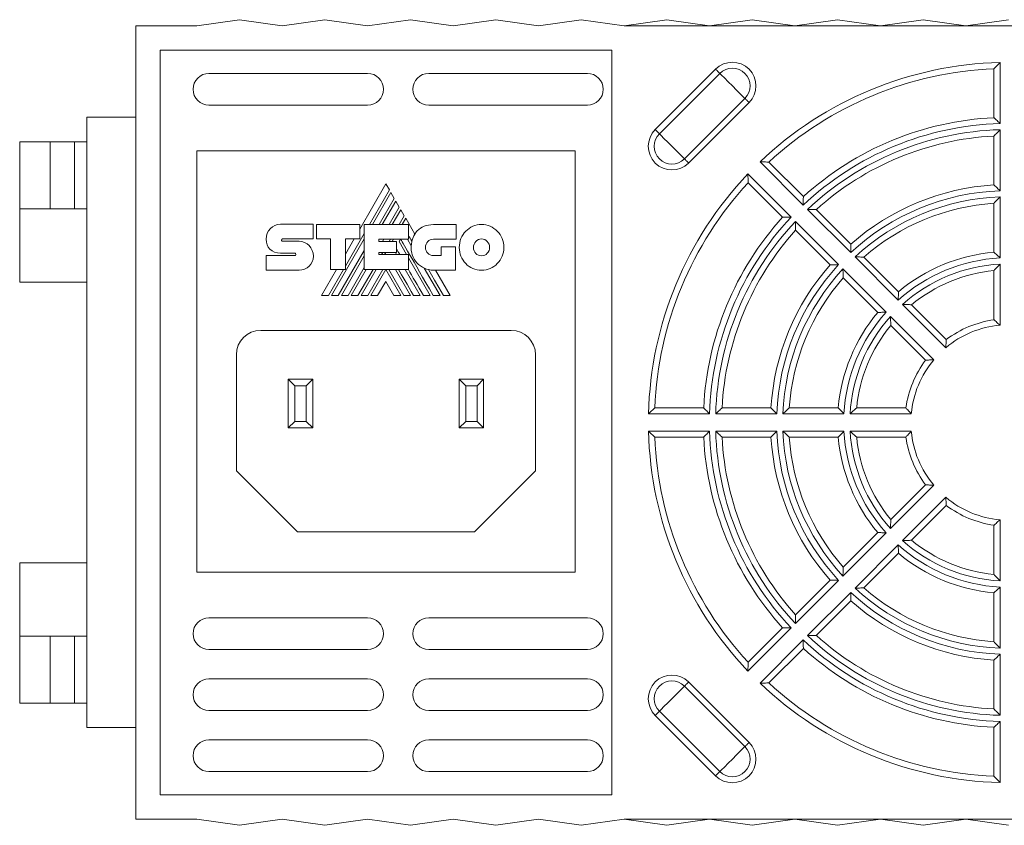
# Model space of a CAD drawing. Header units: millimetres. Extents: x 43 to 539, y 32 to 395.
# Tile 5 of 6: x 386 to 467, y 329 to 395. Entities that reach past the tile are written whole.
import ezdxf

# ---------------------------------------------------------------- set-up
doc = ezdxf.new("R2010")
doc.units = ezdxf.units.MM
doc.linetypes.add('PHANTOM', pattern=[12.7, 6.35, -1.27, 1.27, -1.27, 1.27, -1.27])
doc.layers.add('___VS___', color=7, linetype='Continuous', lineweight=15)

msp = doc.modelspace()

# ---------------------------------------------------------------- linework, layer by layer
at = {"color": 7, "linetype": 'Continuous', "lineweight": 15}
for p, q in [((404.113, 395.369), (400.613, 394.869)), ((404.113, 395.369), (407.613, 394.869)), ((407.613, 394.869), (411.113, 395.369)), ((411.113, 395.369), (414.613, 394.869)), ((414.613, 394.869), (418.113, 395.369)), ((418.113, 395.369), (421.613, 394.869)), ((421.613, 394.869), (425.113, 395.369)), ((425.113, 395.369), (428.613, 394.869)), ((428.613, 394.869), (432.113, 395.369)), ((432.113, 395.369), (435.613, 394.869)), ((439.113, 395.369), (435.613, 394.869)), ((442.613, 394.869), (439.113, 395.369)), ((446.113, 395.369), (442.613, 394.869)), ((449.613, 394.869), (446.113, 395.369)), ((453.113, 395.369), (449.613, 394.869)), ((456.613, 394.869), (453.113, 395.369)), ((460.113, 395.369), (456.613, 394.869)), ((463.613, 394.869), (460.113, 395.369)), ((467.113, 395.369), (463.613, 394.869)), ((395.613, 329.869), (395.613, 394.869)), ((400.613, 394.869), (395.613, 394.869)), ((435.613, 394.869), (496.613, 394.869)), ((434.613, 392.869), (397.613, 392.869)), ((397.613, 392.869), (397.613, 331.869)), ((434.613, 331.869), (434.613, 392.869)), ((438.167, 386.366), (443.116, 391.316)), ((465.913, 387.34), (465.913, 391.344)), ((466.413, 391.861), (466.413, 386.859)), ((401.613, 390.969), (414.613, 390.969)), ((419.613, 390.969), (432.613, 390.969)), ((443.459, 390.973), (438.509, 386.023)), ((440.563, 383.969), (445.513, 388.919)), ((414.613, 388.369), (401.613, 388.369)), ((432.613, 388.369), (419.613, 388.369)), ((445.855, 388.577), (440.905, 383.627)), ((391.613, 337.369), (391.613, 387.371)), ((391.613, 387.371), (395.613, 387.371)), ((466.413, 386.359), (466.413, 381.356)), ((465.913, 381.832), (465.913, 385.838)), ((386.113, 379.87), (386.113, 385.371)), ((386.113, 385.371), (388.613, 385.371)), ((388.613, 385.371), (390.613, 385.371)), ((390.613, 385.371), (390.613, 379.87)), ((391.613, 385.371), (390.613, 385.371)), ((431.613, 384.619), (400.613, 384.619)), ((400.613, 384.619), (400.613, 350.119)), ((431.613, 350.119), (431.613, 384.619)), ((450.291, 380.181), (446.754, 383.718)), ((447.473, 383.706), (450.304, 380.875)), ((445.764, 382.728), (449.301, 379.191)), ((416.107, 381.908), (413.975, 378.219)), ((416.391, 381.422), (416.107, 381.908)), ((448.607, 379.178), (445.776, 382.009)), ((414.756, 378.589), (416.391, 381.422)), ((416.517, 381.201), (415.009, 378.589)), ((415.564, 378.589), (416.796, 380.721)), ((416.796, 380.721), (416.517, 381.201)), ((466.413, 380.856), (466.413, 375.851)), ((386.113, 373.87), (386.113, 379.87)), ((386.113, 379.87), (391.613, 379.87)), ((416.92, 380.504), (415.815, 378.589)), ((416.373, 378.589), (417.201, 380.02)), ((417.201, 380.02), (416.92, 380.504)), ((465.913, 376.318), (465.913, 380.329)), ((417.325, 379.805), (416.622, 378.589)), ((417.189, 378.589), (417.608, 379.312)), ((417.608, 379.312), (417.325, 379.805)), ((417.73, 379.102), (417.433, 378.589)), ((418.475, 377.809), (417.73, 379.102)), ((454.182, 376.29), (450.645, 379.827)), ((451.366, 379.813), (454.199, 376.98)), ((407.473, 378.604), (410.153, 378.604)), ((410.153, 378.604), (410.153, 377.408)), ((410.418, 377.408), (410.418, 378.599)), ((410.418, 378.599), (413.975, 378.599)), ((413.975, 378.599), (413.975, 377.418)), ((414.336, 374.906), (414.336, 378.589)), ((414.336, 378.589), (417.968, 378.589)), ((417.968, 378.589), (417.968, 377.398)), ((419.997, 378.579), (421.861, 378.579)), ((421.861, 378.579), (421.861, 377.383)), ((449.655, 378.837), (453.192, 375.3)), ((412.789, 375.182), (414.336, 377.86)), ((452.502, 375.283), (449.669, 378.116)), ((407.628, 377.408), (410.153, 377.408)), ((407.633, 377.223), (408.994, 377.223)), ((411.574, 377.408), (410.418, 377.408)), ((411.574, 374.906), (411.574, 377.408)), ((411.654, 372.777), (414.336, 377.422)), ((413.975, 377.418), (412.789, 377.418)), ((412.789, 374.906), (412.789, 377.418)), ((413.512, 377.418), (412.789, 376.167)), ((415.541, 377.398), (417.968, 377.398)), ((415.541, 377.398), (415.541, 377.202)), ((415.541, 377.202), (416.987, 377.202)), ((415.822, 377.202), (415.935, 377.398)), ((416.386, 377.202), (416.499, 377.398)), ((416.632, 377.202), (416.745, 377.398)), ((416.987, 377.202), (416.987, 376.302)), ((417.188, 377.186), (417.311, 377.398)), ((417.188, 377.186), (417.803, 376.122)), ((417.871, 377.398), (418.187, 376.851)), ((421.861, 377.383), (419.997, 377.383)), ((420.64, 376.042), (420.64, 376.752)), ((420.64, 376.752), (421.821, 376.752)), ((421.821, 376.752), (421.821, 374.851)), ((406.3, 376.037), (408.654, 376.037)), ((408.654, 376.237), (407.477, 376.237)), ((412.209, 372.777), (414.336, 376.46)), ((412.464, 372.777), (414.336, 376.023)), ((415.541, 376.302), (416.987, 376.302)), ((415.541, 376.302), (415.541, 376.122)), ((415.541, 376.122), (417.948, 376.122)), ((415.76, 376.122), (415.864, 376.302)), ((416.008, 376.122), (416.112, 376.302)), ((416.887, 376.302), (416.991, 376.122)), ((417.948, 374.906), (417.948, 376.122)), ((417.948, 375.871), (419.738, 372.777)), ((419.997, 376.042), (420.64, 376.042)), ((458.075, 372.397), (454.536, 375.936)), ((455.262, 375.917), (458.099, 373.081)), ((413.014, 372.777), (414.336, 375.063)), ((466.413, 375.35), (466.413, 370.338)), ((408.994, 374.856), (406.3, 374.856)), ((412.061, 374.906), (410.831, 372.777)), ((411.401, 372.777), (412.63, 374.906)), ((411.574, 374.906), (412.789, 374.906)), ((413.266, 372.777), (414.496, 374.906)), ((413.822, 372.777), (415.055, 374.906)), ((414.076, 372.777), (415.306, 374.906)), ((414.336, 374.906), (417.948, 374.906)), ((414.631, 372.777), (415.866, 374.906)), ((414.883, 372.777), (416.101, 374.89)), ((417.32, 372.777), (416.101, 374.89)), ((417.573, 372.777), (416.338, 374.906)), ((416.89, 374.906), (418.123, 372.777)), ((417.695, 374.906), (418.927, 372.777)), ((419.248, 375.016), (420.543, 372.777)), ((421.821, 374.851), (420.008, 374.851)), ((421.383, 372.777), (420.184, 374.851)), ((453.546, 374.946), (457.085, 371.407)), ((456.401, 371.384), (453.565, 374.22)), ((465.913, 370.784), (465.913, 374.811)), ((386.113, 373.87), (391.613, 373.87)), ((416.101, 373.924), (415.434, 372.777)), ((416.101, 373.924), (416.765, 372.777)), ((461.973, 368.499), (458.429, 372.043)), ((459.164, 372.016), (462.011, 369.168)), ((457.439, 371.053), (460.983, 367.509)), ((460.314, 367.471), (457.467, 370.319)), ((426.363, 369.919), (405.863, 369.919)), ((403.863, 358.419), (403.863, 367.919)), ((428.363, 358.419), (428.363, 367.919)), ((408.113, 361.919), (408.113, 365.919)), ((408.113, 365.919), (408.649, 365.383)), ((408.113, 365.919), (410.113, 365.919)), ((408.649, 365.383), (408.649, 362.455)), ((409.577, 365.383), (408.649, 365.383)), ((410.113, 365.919), (409.577, 365.383)), ((409.577, 362.455), (409.577, 365.383)), ((410.113, 365.919), (410.113, 361.919)), ((422.113, 361.919), (422.113, 365.919)), ((422.113, 365.919), (422.649, 365.383)), ((422.113, 365.919), (424.113, 365.919)), ((422.649, 365.383), (422.649, 362.455)), ((423.577, 365.383), (422.649, 365.383)), ((424.113, 365.919), (423.577, 365.383)), ((423.577, 362.455), (423.577, 365.383)), ((424.113, 365.919), (424.113, 361.919)), ((442.623, 363.069), (437.621, 363.069)), ((438.138, 363.569), (442.142, 363.569)), ((448.126, 363.069), (443.123, 363.069)), ((443.644, 363.569), (447.65, 363.569)), ((453.631, 363.069), (448.626, 363.069)), ((449.153, 363.569), (453.165, 363.569)), ((459.144, 363.069), (454.132, 363.069)), ((454.671, 363.569), (458.698, 363.569)), ((408.649, 362.455), (408.113, 361.919)), ((408.649, 362.455), (409.577, 362.455)), ((409.577, 362.455), (410.113, 361.919)), ((422.649, 362.455), (422.113, 361.919)), ((422.649, 362.455), (423.577, 362.455)), ((423.577, 362.455), (424.113, 361.919)), ((410.113, 361.919), (408.113, 361.919)), ((424.113, 361.919), (422.113, 361.919)), ((437.621, 361.669), (442.623, 361.669)), ((443.123, 361.669), (448.126, 361.669)), ((448.626, 361.669), (453.631, 361.669)), ((454.132, 361.669), (459.144, 361.669)), ((442.142, 361.169), (438.138, 361.169)), ((447.65, 361.169), (443.644, 361.169)), ((453.165, 361.169), (449.153, 361.169)), ((458.698, 361.169), (454.671, 361.169)), ((408.863, 353.419), (403.863, 358.419)), ((423.363, 353.419), (428.363, 358.419)), ((460.983, 357.229), (457.439, 353.685)), ((457.467, 354.42), (460.314, 357.267)), ((458.429, 352.695), (461.973, 356.239)), ((462.011, 355.57), (459.164, 352.723)), ((466.413, 354.4), (466.413, 349.388)), ((408.863, 353.419), (423.363, 353.419)), ((457.085, 353.331), (453.546, 349.792)), ((453.565, 350.518), (456.401, 353.355)), ((465.913, 349.927), (465.913, 353.954)), ((454.536, 348.802), (458.075, 352.341)), ((458.099, 351.657), (455.262, 348.821)), ((386.113, 350.87), (391.613, 350.87)), ((386.113, 344.87), (386.113, 350.87)), ((400.613, 350.119), (431.613, 350.119)), ((453.192, 349.438), (449.655, 345.901)), ((449.669, 346.622), (452.502, 349.455)), ((450.645, 344.911), (454.182, 348.448)), ((465.913, 344.409), (465.913, 348.421)), ((466.413, 348.887), (466.413, 343.882)), ((454.199, 347.758), (451.366, 344.925)), ((414.613, 346.369), (401.613, 346.369)), ((432.613, 346.369), (419.613, 346.369)), ((449.301, 345.547), (445.764, 342.01)), ((445.776, 342.729), (448.607, 345.56)), ((386.113, 344.87), (391.613, 344.87)), ((386.113, 339.369), (386.113, 344.87)), ((390.613, 344.87), (390.613, 339.369)), ((446.754, 341.02), (450.291, 344.557)), ((401.613, 343.769), (414.613, 343.769)), ((419.613, 343.769), (432.613, 343.769)), ((450.304, 343.863), (447.473, 341.032)), ((465.913, 338.9), (465.913, 342.906)), ((466.413, 343.382), (466.413, 338.379)), ((414.613, 341.369), (401.613, 341.369)), ((432.613, 341.369), (419.613, 341.369)), ((445.513, 335.819), (440.563, 340.769)), ((440.905, 341.111), (445.855, 336.161)), ((388.613, 339.369), (386.113, 339.369)), ((388.613, 339.369), (390.613, 339.369)), ((390.613, 339.369), (391.613, 339.369)), ((401.613, 338.769), (414.613, 338.769)), ((419.613, 338.769), (432.613, 338.769)), ((438.509, 338.715), (438.167, 338.372)), ((443.116, 333.423), (438.167, 338.372)), ((438.509, 338.715), (443.459, 333.765)), ((391.613, 337.369), (395.613, 337.369)), ((465.913, 333.394), (465.913, 337.398)), ((466.413, 337.879), (466.413, 332.877)), ((414.613, 336.369), (401.613, 336.369)), ((432.613, 336.369), (419.613, 336.369)), ((401.613, 333.769), (414.613, 333.769)), ((419.613, 333.769), (432.613, 333.769)), ((443.459, 333.765), (443.116, 333.423)), ((397.613, 331.869), (434.613, 331.869)), ((400.613, 329.869), (395.613, 329.869)), ((404.113, 329.369), (400.613, 329.869)), ((404.113, 329.369), (407.613, 329.869)), ((407.613, 329.869), (411.113, 329.369)), ((411.113, 329.369), (414.613, 329.869)), ((414.613, 329.869), (418.113, 329.369)), ((418.113, 329.369), (421.613, 329.869)), ((421.613, 329.869), (425.113, 329.369)), ((425.113, 329.369), (428.613, 329.869)), ((428.613, 329.869), (432.113, 329.369)), ((432.113, 329.369), (435.613, 329.869)), ((435.613, 329.869), (496.613, 329.869)), ((435.613, 329.869), (439.113, 329.369)), ((439.113, 329.369), (442.613, 329.869)), ((442.613, 329.869), (446.113, 329.369)), ((446.113, 329.369), (449.613, 329.869)), ((449.613, 329.869), (453.113, 329.369)), ((453.113, 329.369), (456.613, 329.869)), ((456.613, 329.869), (460.113, 329.369)), ((460.113, 329.369), (463.613, 329.869)), ((463.613, 329.869), (467.113, 329.369))]:
    msp.add_line(p, q, dxfattribs=at)
at = {"color": 8, "linetype": 'Continuous', "lineweight": 15}
for p, q in [((388.613, 385.371), (388.613, 379.87)), ((388.613, 344.87), (388.613, 339.369))]:
    msp.add_line(p, q, dxfattribs=at)
at = {"color": 7, "linetype": 'Continuous', "lineweight": 15, "flags": 128}
for points in [[(443.459, 390.973), (443.44, 390.992), (443.412, 391.02), (443.376, 391.056), (443.333, 391.099), (443.284, 391.148), (443.231, 391.201), (443.174, 391.258), (443.116, 391.316)], [(443.459, 390.973), (443.6, 390.832), (443.836, 390.596), (444.142, 390.289), (444.486, 389.946), (444.829, 389.603), (445.135, 389.297), (445.372, 389.06), (445.513, 388.919)], [(445.855, 388.577), (445.797, 388.635), (445.741, 388.691), (445.687, 388.745), (445.638, 388.793), (445.596, 388.836), (445.56, 388.872), (445.532, 388.9), (445.513, 388.919)], [(438.509, 386.023), (438.49, 386.043), (438.462, 386.07), (438.426, 386.106), (438.383, 386.149), (438.334, 386.198), (438.281, 386.251), (438.225, 386.308), (438.167, 386.366)], [(438.509, 386.023), (438.65, 385.882), (438.886, 385.646), (439.193, 385.34), (439.536, 384.996), (439.879, 384.653), (440.185, 384.347), (440.422, 384.111), (440.563, 383.969)], [(440.905, 383.627), (440.847, 383.685), (440.791, 383.742), (440.737, 383.795), (440.689, 383.844), (440.646, 383.887), (440.61, 383.922), (440.582, 383.95), (440.563, 383.969)], [(420.818, 372.777), (420.442, 373.425), (420.091, 374.031), (419.831, 374.477), (419.587, 374.898)], [(438.509, 338.715), (438.65, 338.856), (438.886, 339.092), (439.193, 339.398), (439.536, 339.742), (439.879, 340.085), (440.185, 340.391), (440.422, 340.628), (440.563, 340.769)], [(440.905, 341.111), (440.847, 341.053), (440.791, 340.997), (440.737, 340.943), (440.689, 340.894), (440.646, 340.852), (440.61, 340.816), (440.582, 340.788), (440.563, 340.769)], [(443.459, 333.765), (443.6, 333.906), (443.836, 334.142), (444.142, 334.449), (444.486, 334.792), (444.829, 335.135), (445.135, 335.441), (445.372, 335.678), (445.513, 335.819)], [(445.855, 336.161), (445.797, 336.103), (445.741, 336.047), (445.687, 335.993), (445.638, 335.945), (445.596, 335.902), (445.56, 335.866), (445.532, 335.838), (445.513, 335.819)]]:
    msp.add_lwpolyline(points, dxfattribs=at)
at = {"color": 7, "linetype": 'Continuous', "lineweight": 15}
for centre, radius, start, end in [((444.486, 389.946), 1.936, 315, 135), ((444.486, 389.946), 1.452, 315, 135), ((467.113, 362.369), 29.5, 91.35969, 133.64031), ((467.113, 362.369), 29, 92.37154, 132.62846), ((401.613, 389.669), 1.3, 90, 270), ((414.613, 389.669), 1.3, 270, 90), ((419.613, 389.669), 1.3, 90, 270), ((432.613, 389.669), 1.3, 270, 90), ((467.113, 362.369), 25, 92.75125, 132.24875), ((439.536, 384.996), 1.936, 135, 315), ((467.113, 362.369), 24.5, 91.63725, 133.36275), ((467.113, 362.369), 24, 91.67136, 133.32864), ((439.536, 384.996), 1.452, 135, 315), ((467.113, 362.369), 23.5, 92.92701, 132.07299), ((467.113, 362.369), 29.5, 136.35969, 178.64031), ((467.113, 362.369), 29, 137.37154, 177.62846), ((467.113, 362.369), 19.5, 93.52812, 131.47188), ((467.113, 362.369), 19, 92.11137, 132.88863), ((467.113, 362.369), 18.5, 92.16847, 132.83153), ((467.113, 362.369), 18, 93.82255, 131.17745), ((467.113, 362.369), 25, 137.75125, 177.24875), ((467.113, 362.369), 24.5, 136.63725, 178.36275), ((467.113, 362.369), 24, 136.67136, 178.32864), ((420.217, 376.764), 2.032, 149.03807, 166.83863), ((467.113, 362.369), 23.5, 137.92701, 177.07299), ((420.008, 376.68), 1.829, 174.64014, 270), ((467.113, 362.369), 13.5, 92.97223, 132.02777), ((467.113, 362.369), 14, 94.9171, 130.0829), ((467.113, 362.369), 19.5, 138.52812, 176.47188), ((467.113, 362.369), 19, 137.11137, 177.88863), ((467.113, 362.369), 13, 93.08665, 131.91335), ((467.113, 362.369), 18.5, 137.16847, 177.83153), ((467.113, 362.369), 18, 138.82255, 176.17745), ((467.113, 362.369), 12.5, 95.50888, 129.49112), ((467.113, 362.369), 14, 139.9171, 175.0829), ((467.113, 362.369), 13.5, 137.97223, 177.02777), ((467.113, 362.369), 13, 138.08665, 176.91335), ((467.113, 362.369), 12.5, 140.50888, 174.49112), ((467.113, 362.369), 8, 95.0198, 129.9802), ((467.113, 362.369), 8.5, 98.11593, 126.88407), ((405.863, 367.919), 2, 90, 180), ((426.363, 367.919), 2, 0, 90), ((467.113, 362.369), 8.5, 143.11593, 171.88407), ((467.113, 362.369), 8, 140.0198, 174.9802), ((467.113, 362.369), 29.5, 181.35969, 223.64031), ((467.113, 362.369), 24.5, 181.63725, 223.36275), ((467.113, 362.369), 24, 181.67136, 223.32864), ((467.113, 362.369), 19, 182.11137, 222.88863), ((467.113, 362.369), 18.5, 182.16847, 222.83153), ((467.113, 362.369), 13.5, 182.97223, 222.02777), ((467.113, 362.369), 13, 183.08665, 221.91335), ((467.113, 362.369), 8, 185.0198, 219.9802), ((467.113, 362.369), 29, 182.37154, 222.62846), ((467.113, 362.369), 25, 182.75125, 222.24875), ((467.113, 362.369), 23.5, 182.92701, 222.07299), ((467.113, 362.369), 19.5, 183.52812, 221.47188), ((467.113, 362.369), 18, 183.82255, 221.17745), ((467.113, 362.369), 14, 184.9171, 220.0829), ((467.113, 362.369), 12.5, 185.50888, 219.49112), ((467.113, 362.369), 8.5, 188.11593, 216.88407), ((467.113, 362.369), 8, 230.0198, 264.9802), ((467.113, 362.369), 8.5, 233.11593, 261.88407), ((467.113, 362.369), 13, 228.08665, 266.91335), ((467.113, 362.369), 12.5, 230.50888, 264.49112), ((467.113, 362.369), 13.5, 227.97223, 267.02777), ((467.113, 362.369), 14, 229.9171, 265.0829), ((467.113, 362.369), 19, 227.11137, 267.88863), ((467.113, 362.369), 18.5, 227.16847, 267.83153), ((467.113, 362.369), 18, 228.82255, 266.17745), ((467.113, 362.369), 19.5, 228.52812, 266.47188), ((401.613, 345.069), 1.3, 90, 270), ((414.613, 345.069), 1.3, 270, 90), ((419.613, 345.069), 1.3, 90, 270), ((432.613, 345.069), 1.3, 270, 90), ((467.113, 362.369), 24.5, 226.63725, 268.36275), ((467.113, 362.369), 24, 226.67136, 268.32864), ((467.113, 362.369), 23.5, 227.92701, 267.07299), ((467.113, 362.369), 25, 227.75125, 267.24875), ((401.613, 340.069), 1.3, 90, 270), ((414.613, 340.069), 1.3, 270, 90), ((419.613, 340.069), 1.3, 90, 270), ((432.613, 340.069), 1.3, 270, 90), ((439.536, 339.742), 1.936, 45, 225), ((439.536, 339.742), 1.452, 45, 225), ((467.113, 362.369), 29.5, 226.35969, 268.64031), ((467.113, 362.369), 29, 227.37154, 267.62846), ((401.613, 335.069), 1.3, 90, 270), ((414.613, 335.069), 1.3, 270, 90), ((419.613, 335.069), 1.3, 90, 270), ((432.613, 335.069), 1.3, 270, 90), ((444.486, 334.792), 1.936, 225, 45), ((444.486, 334.792), 1.452, 225, 45)]:
    msp.add_arc(centre, radius, start, end, dxfattribs=at)
for points in [[(465.913, 391.344), (465.913, 391.344), (465.934, 391.366), (465.999, 391.434), (466.043, 391.48), (466.188, 391.63), (466.301, 391.746), (466.413, 391.861)], [(465.913, 387.34), (465.913, 387.34), (465.933, 387.322), (465.997, 387.26), (466.041, 387.218), (466.186, 387.078), (466.301, 386.968), (466.413, 386.859)], [(465.913, 385.838), (465.913, 385.838), (465.934, 385.86), (466, 385.929), (466.044, 385.975), (466.188, 386.127), (466.301, 386.244), (466.413, 386.359)], [(447.473, 383.706), (447.473, 383.706), (447.443, 383.707), (447.348, 383.709), (447.285, 383.71), (447.077, 383.713), (446.914, 383.716), (446.754, 383.718)], [(445.776, 382.009), (445.776, 382.009), (445.775, 382.039), (445.774, 382.134), (445.772, 382.197), (445.769, 382.406), (445.766, 382.568), (445.764, 382.728)], [(465.913, 381.832), (465.913, 381.832), (465.933, 381.814), (465.997, 381.753), (466.04, 381.712), (466.186, 381.574), (466.301, 381.465), (466.413, 381.356)], [(450.304, 380.875), (450.304, 380.875), (450.304, 380.848), (450.302, 380.759), (450.3, 380.698), (450.296, 380.496), (450.293, 380.338), (450.291, 380.181)], [(465.913, 380.329), (465.913, 380.329), (465.934, 380.351), (466, 380.422), (466.044, 380.469), (466.189, 380.622), (466.301, 380.74), (466.413, 380.856)], [(448.607, 379.178), (448.607, 379.178), (448.634, 379.178), (448.723, 379.181), (448.784, 379.182), (448.986, 379.186), (449.144, 379.189), (449.301, 379.191)], [(451.366, 379.813), (451.366, 379.813), (451.336, 379.814), (451.241, 379.816), (451.177, 379.817), (450.968, 379.822), (450.805, 379.825), (450.645, 379.827)], [(449.669, 378.116), (449.669, 378.116), (449.668, 378.146), (449.666, 378.241), (449.665, 378.305), (449.66, 378.514), (449.657, 378.677), (449.655, 378.837)], [(454.199, 376.98), (454.199, 376.98), (454.198, 376.953), (454.196, 376.865), (454.194, 376.805), (454.189, 376.604), (454.185, 376.446), (454.182, 376.29)], [(455.262, 375.917), (455.262, 375.917), (455.232, 375.918), (455.135, 375.921), (455.071, 375.923), (454.86, 375.929), (454.697, 375.933), (454.536, 375.936)], [(465.913, 376.318), (465.913, 376.318), (465.932, 376.3), (465.996, 376.241), (466.04, 376.201), (466.186, 376.065), (466.3, 375.958), (466.413, 375.851)], [(452.502, 375.283), (452.502, 375.283), (452.529, 375.284), (452.617, 375.286), (452.677, 375.288), (452.878, 375.293), (453.036, 375.297), (453.192, 375.3)], [(465.913, 374.811), (465.913, 374.811), (465.934, 374.835), (466.001, 374.908), (466.045, 374.956), (466.189, 375.112), (466.301, 375.232), (466.413, 375.35)], [(453.565, 374.22), (453.565, 374.22), (453.564, 374.251), (453.561, 374.347), (453.559, 374.411), (453.553, 374.622), (453.549, 374.785), (453.546, 374.946)], [(458.099, 373.081), (458.099, 373.081), (458.097, 373.055), (458.094, 372.968), (458.091, 372.909), (458.084, 372.71), (458.079, 372.552), (458.075, 372.397)], [(459.164, 372.016), (459.164, 372.016), (459.132, 372.017), (459.033, 372.022), (458.968, 372.024), (458.756, 372.033), (458.591, 372.039), (458.429, 372.043)], [(456.401, 371.384), (456.401, 371.384), (456.428, 371.385), (456.514, 371.388), (456.573, 371.391), (456.773, 371.398), (456.93, 371.403), (457.085, 371.407)], [(457.467, 370.319), (457.467, 370.319), (457.465, 370.35), (457.46, 370.449), (457.458, 370.514), (457.449, 370.726), (457.443, 370.891), (457.439, 371.053)], [(465.913, 370.784), (465.913, 370.784), (465.932, 370.768), (465.995, 370.713), (466.038, 370.675), (466.184, 370.546), (466.3, 370.442), (466.413, 370.338)], [(462.011, 369.168), (462.011, 369.168), (462.01, 369.143), (462.004, 369.06), (462, 369.003), (461.988, 368.807), (461.98, 368.652), (461.973, 368.499)], [(460.314, 367.471), (460.314, 367.471), (460.339, 367.473), (460.422, 367.478), (460.479, 367.482), (460.675, 367.494), (460.83, 367.502), (460.983, 367.509)], [(438.138, 363.569), (438.138, 363.569), (438.117, 363.549), (438.048, 363.483), (438.002, 363.439), (437.852, 363.294), (437.736, 363.181), (437.621, 363.069)], [(442.142, 363.569), (442.142, 363.569), (442.161, 363.549), (442.222, 363.485), (442.264, 363.441), (442.404, 363.296), (442.514, 363.181), (442.623, 363.069)], [(443.644, 363.569), (443.644, 363.569), (443.622, 363.548), (443.553, 363.482), (443.507, 363.439), (443.356, 363.294), (443.238, 363.181), (443.123, 363.069)], [(447.65, 363.569), (447.65, 363.569), (447.668, 363.55), (447.729, 363.485), (447.77, 363.442), (447.908, 363.296), (448.018, 363.182), (448.126, 363.069)], [(449.153, 363.569), (449.153, 363.569), (449.131, 363.548), (449.06, 363.482), (449.014, 363.438), (448.861, 363.293), (448.742, 363.181), (448.626, 363.069)], [(453.165, 363.569), (453.165, 363.569), (453.182, 363.55), (453.241, 363.486), (453.281, 363.443), (453.417, 363.296), (453.524, 363.182), (453.631, 363.069)], [(454.671, 363.569), (454.671, 363.569), (454.648, 363.548), (454.574, 363.481), (454.526, 363.437), (454.37, 363.293), (454.25, 363.181), (454.132, 363.069)], [(458.698, 363.569), (458.698, 363.569), (458.714, 363.55), (458.769, 363.487), (458.807, 363.444), (458.937, 363.298), (459.04, 363.182), (459.144, 363.069)], [(438.138, 361.169), (438.138, 361.169), (438.117, 361.19), (438.048, 361.255), (438.002, 361.299), (437.852, 361.444), (437.736, 361.557), (437.621, 361.669)], [(442.142, 361.169), (442.142, 361.169), (442.161, 361.189), (442.222, 361.253), (442.264, 361.297), (442.404, 361.442), (442.514, 361.557), (442.623, 361.669)], [(443.644, 361.169), (443.644, 361.169), (443.622, 361.19), (443.553, 361.256), (443.507, 361.3), (443.356, 361.444), (443.238, 361.557), (443.123, 361.669)], [(447.65, 361.169), (447.65, 361.169), (447.668, 361.189), (447.729, 361.253), (447.77, 361.296), (447.908, 361.442), (448.018, 361.557), (448.126, 361.669)], [(449.153, 361.169), (449.153, 361.169), (449.131, 361.19), (449.06, 361.256), (449.014, 361.3), (448.861, 361.445), (448.742, 361.557), (448.626, 361.669)], [(453.165, 361.169), (453.165, 361.169), (453.182, 361.188), (453.241, 361.252), (453.281, 361.296), (453.417, 361.442), (453.524, 361.556), (453.631, 361.669)], [(454.671, 361.169), (454.671, 361.169), (454.648, 361.19), (454.574, 361.257), (454.526, 361.301), (454.37, 361.445), (454.25, 361.557), (454.132, 361.669)], [(458.698, 361.169), (458.698, 361.169), (458.714, 361.188), (458.769, 361.251), (458.807, 361.294), (458.937, 361.44), (459.04, 361.556), (459.144, 361.669)], [(460.314, 357.267), (460.314, 357.267), (460.339, 357.266), (460.422, 357.26), (460.479, 357.256), (460.675, 357.244), (460.83, 357.236), (460.983, 357.229)], [(462.011, 355.57), (462.011, 355.57), (462.01, 355.595), (462.004, 355.678), (462, 355.735), (461.988, 355.931), (461.98, 356.086), (461.973, 356.239)], [(457.467, 354.42), (457.467, 354.42), (457.465, 354.388), (457.46, 354.289), (457.458, 354.224), (457.449, 354.012), (457.443, 353.847), (457.439, 353.685)], [(465.913, 353.954), (465.913, 353.954), (465.932, 353.97), (465.995, 354.025), (466.038, 354.063), (466.184, 354.193), (466.3, 354.296), (466.413, 354.4)], [(456.401, 353.355), (456.401, 353.355), (456.428, 353.353), (456.514, 353.35), (456.573, 353.347), (456.773, 353.34), (456.93, 353.335), (457.085, 353.331)], [(459.164, 352.723), (459.164, 352.723), (459.132, 352.721), (459.033, 352.716), (458.968, 352.714), (458.756, 352.705), (458.591, 352.699), (458.429, 352.695)], [(458.099, 351.657), (458.099, 351.657), (458.097, 351.684), (458.094, 351.77), (458.091, 351.829), (458.084, 352.029), (458.079, 352.186), (458.075, 352.341)], [(453.565, 350.518), (453.565, 350.518), (453.564, 350.488), (453.561, 350.391), (453.559, 350.327), (453.553, 350.116), (453.549, 349.953), (453.546, 349.792)], [(452.502, 349.455), (452.502, 349.455), (452.529, 349.454), (452.617, 349.452), (452.677, 349.45), (452.878, 349.445), (453.036, 349.441), (453.192, 349.438)], [(465.913, 349.927), (465.913, 349.927), (465.934, 349.904), (466.001, 349.83), (466.045, 349.782), (466.189, 349.626), (466.301, 349.506), (466.413, 349.388)], [(454.199, 347.758), (454.199, 347.758), (454.198, 347.785), (454.196, 347.873), (454.194, 347.933), (454.189, 348.134), (454.185, 348.292), (454.182, 348.448)], [(455.262, 348.821), (455.262, 348.821), (455.232, 348.82), (455.135, 348.817), (455.071, 348.815), (454.86, 348.809), (454.697, 348.805), (454.536, 348.802)], [(465.913, 348.421), (465.913, 348.421), (465.932, 348.438), (465.996, 348.497), (466.04, 348.537), (466.186, 348.673), (466.3, 348.78), (466.413, 348.887)], [(449.669, 346.622), (449.669, 346.622), (449.668, 346.592), (449.666, 346.497), (449.665, 346.433), (449.66, 346.224), (449.657, 346.061), (449.655, 345.901)], [(448.607, 345.56), (448.607, 345.56), (448.634, 345.56), (448.723, 345.558), (448.784, 345.556), (448.986, 345.552), (449.144, 345.549), (449.301, 345.547)], [(450.304, 343.863), (450.304, 343.863), (450.304, 343.89), (450.302, 343.979), (450.3, 344.04), (450.296, 344.242), (450.293, 344.4), (450.291, 344.557)], [(451.366, 344.925), (451.366, 344.925), (451.336, 344.924), (451.241, 344.922), (451.177, 344.921), (450.968, 344.916), (450.805, 344.913), (450.645, 344.911)], [(465.913, 344.409), (465.913, 344.409), (465.934, 344.387), (466, 344.316), (466.044, 344.27), (466.189, 344.117), (466.301, 343.998), (466.413, 343.882)], [(465.913, 342.906), (465.913, 342.906), (465.933, 342.924), (465.997, 342.985), (466.04, 343.026), (466.186, 343.164), (466.301, 343.274), (466.413, 343.382)], [(445.776, 342.729), (445.776, 342.729), (445.775, 342.699), (445.774, 342.604), (445.772, 342.541), (445.769, 342.333), (445.766, 342.17), (445.764, 342.01)], [(447.473, 341.032), (447.473, 341.032), (447.443, 341.031), (447.348, 341.029), (447.285, 341.028), (447.077, 341.025), (446.914, 341.022), (446.754, 341.02)], [(465.913, 338.9), (465.913, 338.9), (465.934, 338.878), (466, 338.809), (466.044, 338.763), (466.188, 338.612), (466.301, 338.494), (466.413, 338.379)], [(465.913, 337.398), (465.913, 337.398), (465.933, 337.417), (465.997, 337.478), (466.041, 337.52), (466.186, 337.66), (466.301, 337.77), (466.413, 337.879)], [(465.913, 333.394), (465.913, 333.394), (465.934, 333.372), (465.999, 333.304), (466.043, 333.258), (466.188, 333.108), (466.301, 332.992), (466.413, 332.877)]]:
    msp.add_open_spline(points, degree=3, knots=[0, 0, 0, 0, 0.25, 0.25, 0.5, 0.5, 1, 1, 1, 1], dxfattribs=at)
for points in [[(406.3, 377.401), (406.3, 377.731), (406.431, 378.032), (406.644, 378.25)], [(406.644, 378.25), (406.856, 378.468), (407.149, 378.604), (407.473, 378.604)], [(418.683, 378.075), (418.987, 378.387), (419.426, 378.579), (419.997, 378.579)], [(422.65, 378.043), (422.98, 378.383), (423.436, 378.594), (423.94, 378.594)], [(423.94, 378.594), (424.444, 378.594), (424.902, 378.383), (425.233, 378.042)], [(418.239, 377.226), (418.132, 377.411), (418.042, 377.566), (417.968, 377.694)], [(418.475, 377.809), (418.535, 377.905), (418.604, 377.994), (418.683, 378.075)], [(422.116, 376.715), (422.116, 377.233), (422.32, 377.703), (422.65, 378.043)], [(425.233, 378.042), (425.564, 377.702), (425.769, 377.233), (425.769, 376.715)], [(406.61, 376.569), (406.414, 376.763), (406.295, 377.04), (406.3, 377.4)], [(407.582, 377.382), (407.566, 377.362), (407.556, 377.334), (407.556, 377.305)], [(407.556, 377.305), (407.556, 377.282), (407.565, 377.261), (407.58, 377.246)], [(407.58, 377.246), (407.593, 377.232), (407.612, 377.223), (407.633, 377.223)], [(407.628, 377.408), (407.611, 377.408), (407.594, 377.398), (407.582, 377.382)], [(408.994, 377.223), (409.317, 377.223), (409.61, 377.083), (409.822, 376.86)], [(409.822, 376.86), (410.035, 376.636), (410.168, 376.328), (410.168, 375.994)], [(419.992, 372.777), (418.287, 375.715), (417.395, 377.256), (417.319, 377.398)], [(418.187, 376.851), (418.194, 376.98), (418.211, 377.105), (418.239, 377.226)], [(419.539, 377.188), (419.422, 377.067), (419.349, 376.9), (419.349, 376.715)], [(419.349, 376.715), (419.349, 376.528), (419.422, 376.359), (419.539, 376.237)], [(419.997, 377.383), (419.818, 377.383), (419.657, 377.308), (419.539, 377.188)], [(422.649, 375.39), (422.32, 375.729), (422.116, 376.197), (422.116, 376.715)], [(423.472, 377.202), (423.351, 377.078), (423.277, 376.905), (423.277, 376.715)], [(423.277, 376.715), (423.277, 376.524), (423.351, 376.352), (423.472, 376.227)], [(423.94, 377.403), (423.757, 377.403), (423.591, 377.326), (423.472, 377.202)], [(424.412, 377.202), (424.291, 377.326), (424.124, 377.403), (423.94, 377.403)], [(424.608, 376.715), (424.608, 376.905), (424.533, 377.077), (424.412, 377.202)], [(424.412, 376.228), (424.533, 376.352), (424.608, 376.525), (424.608, 376.715)], [(425.769, 376.715), (425.769, 376.197), (425.564, 375.729), (425.234, 375.391)], [(407.477, 376.237), (407.136, 376.245), (406.827, 376.355), (406.61, 376.569)], [(408.707, 376.209), (408.693, 376.225), (408.674, 376.237), (408.654, 376.237)], [(408.654, 376.037), (408.676, 376.037), (408.696, 376.046), (408.711, 376.062)], [(408.737, 376.129), (408.737, 376.158), (408.725, 376.187), (408.707, 376.209)], [(408.711, 376.062), (408.727, 376.079), (408.737, 376.103), (408.737, 376.129)], [(410.168, 375.994), (410.168, 375.669), (410.039, 375.387), (409.83, 375.185)], [(417.251, 376.122), (417.136, 376.321), (417.048, 376.474), (416.987, 376.581)], [(419.539, 376.237), (419.656, 376.116), (419.818, 376.042), (419.997, 376.042)], [(423.472, 376.227), (423.591, 376.103), (423.757, 376.027), (423.94, 376.027)], [(423.94, 376.027), (424.124, 376.027), (424.291, 376.104), (424.412, 376.228)], [(409.83, 375.185), (409.617, 374.979), (409.321, 374.856), (408.994, 374.856)], [(423.94, 374.841), (423.436, 374.841), (422.98, 375.05), (422.649, 375.39)], [(425.234, 375.391), (424.902, 375.051), (424.445, 374.841), (423.94, 374.841)], [(418.377, 372.777), (417.859, 373.671), (417.447, 374.381), (417.144, 374.906)], [(419.182, 372.777), (418.693, 373.623), (418.281, 374.335), (417.948, 374.912)]]:
    msp.add_open_spline(points, degree=3, dxfattribs=at)
at = {"layer": '___VS___', "linetype": 'PHANTOM'}
for p, q in [((406.3, 376.037), (406.3, 374.856)), ((410.831, 372.777), (411.401, 372.777)), ((411.654, 372.777), (412.209, 372.777)), ((412.464, 372.777), (413.014, 372.777)), ((413.266, 372.777), (413.822, 372.777)), ((414.076, 372.777), (414.631, 372.777)), ((414.883, 372.777), (415.434, 372.777)), ((416.765, 372.777), (417.32, 372.777)), ((417.573, 372.777), (418.123, 372.777)), ((418.377, 372.777), (418.927, 372.777)), ((419.182, 372.777), (419.738, 372.777)), ((419.992, 372.777), (420.543, 372.777)), ((420.818, 372.777), (421.383, 372.777))]:
    msp.add_line(p, q, dxfattribs=at)

doc.saveas('drawing.dxf')
